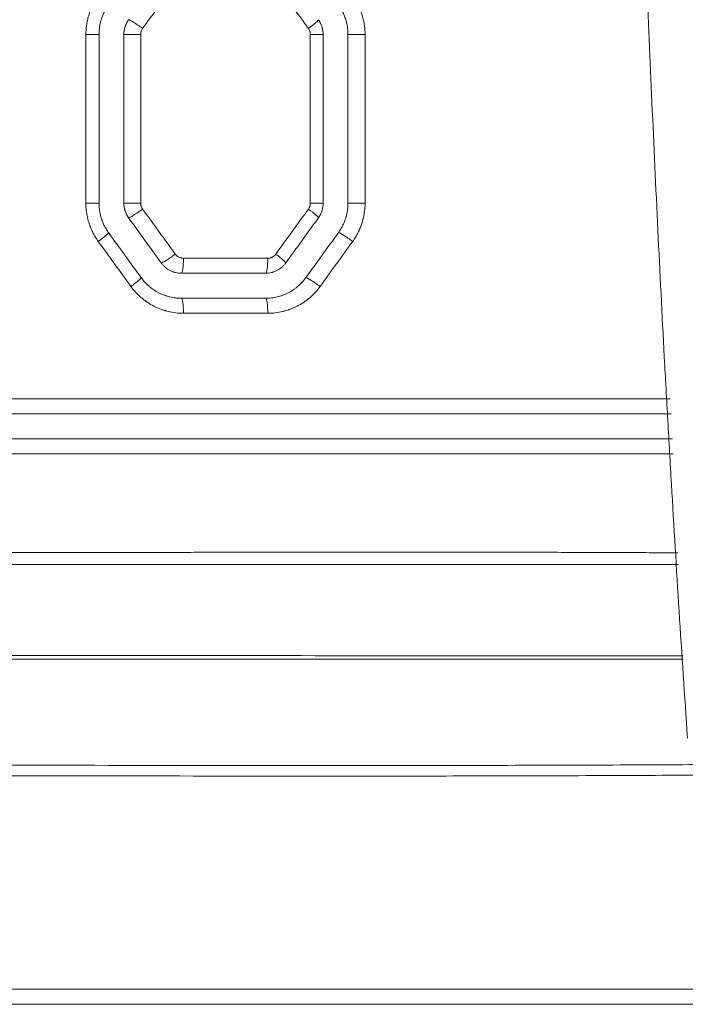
# Model space of a CAD drawing. Header units: millimetres. Extents: x 0 to 594, y 0 to 420.
# Tile 65 of 256: x 181.93 to 188.59, y 298.77 to 308.62. Entities that reach past the tile are written whole.
import ezdxf

# ---------------------------------------------------------------- set-up
doc = ezdxf.new("R2010")
doc.units = ezdxf.units.MM
doc.layers.add('1', color=7, linetype='Continuous', true_color=0xffffff)
doc.styles.add('Arial Unicode MS', font='txt')
doc.dimstyles.get("Standard").update_dxf_attribs({"dimtxt": 0.18, "dimasz": 0.18, "dimexe": 0.18, "dimexo": 0.0625, "dimgap": 0.09, "dimtad": 0, "dimtih": 1, "dimtoh": 1, "dimdec": 4, "dimzin": 0, "dimdsep": 46, "dimtxsty": 'Standard', "dimcen": 0.09, "dimadec": 0, "dimazin": 0, "dimtfac": 1, "dimtdec": 4, "dimtofl": 0, "dimtmove": 0, "dimatfit": 3, "dimfxl": 0, "dimtolj": 1, "dimtzin": 0, "dimarcsym": 0})

# ---------------------------------------------------------------- blocks, each defined once
blk = doc.blocks.new('_U7')
at = {"layer": '1', "color": 18, "lineweight": 13}
for p, q in [((142.2461, 334.5207), (158.2372, 334.5207)), ((156.2372, 334.5207), (156.2372, 246.0979)), ((142.2461, 295.1279), (158.2372, 295.1279)), ((156.2372, 246.0979), (161.2372, 246.0979))]:
    blk.add_line(p, q, dxfattribs=at)
at = {"layer": '1', "color": 18}
for points in [[(156.2372, 334.5207), (157.175, 331.0207), (155.2994, 331.0207)], [(156.2372, 295.1279), (155.2994, 298.6279), (157.175, 298.6279)]]:
    blk.add_solid(points, dxfattribs=at)
at = {"layer": '1', "color": 18, "linetype": 'Continuous', "lineweight": 13, "char_height": 2.5, "attachment_point": 7, "line_spacing_factor": 1.047437, "style": 'Arial Unicode MS'}
for s, insert in [('\\fArial Unicode MS|b0|i0;\\W1.0000;0.8', (162.8697, 244.2152)), ('\\fArial Unicode MS|b0|i0;\\W1.0000;CTRS', (169.9747, 244.2152)), ('\\fArial Unicode MS|b0|i0;\\W1.0000;FWD LIFTING POINTS ', (162.8697, 239.1709))]:
    blk.add_mtext(s, dxfattribs=dict(at, insert=insert))

msp = doc.modelspace()

# ---------------------------------------------------------------- linework, layer by layer
at = {"layer": '1', "color": 155, "linetype": 'Continuous', "lineweight": 13}
for p, q in [((182.5929, 308.4693), (182.7241, 308.4693)), ((182.5929, 306.7818), (182.5929, 308.4693)), ((183.1408, 308.4693), (182.9726, 308.4693)), ((183.1408, 308.4693), (183.1408, 306.7818)), ((184.8366, 308.4693), (184.9648, 308.4693)), ((184.8366, 306.7818), (184.8366, 308.4693)), ((185.3839, 308.4693), (185.213, 308.4693)), ((185.3839, 308.4693), (185.3839, 306.7818)), ((182.5929, 306.7818), (182.7241, 306.7818)), ((183.1408, 306.7818), (182.9726, 306.7818)), ((184.8366, 306.7818), (184.9648, 306.7818)), ((185.3839, 306.7818), (185.213, 306.7818)), ((183.5678, 306.2312), (184.4106, 306.2312)), ((184.4106, 305.6812), (183.5678, 305.6812)), ((173.2014, 304.8243), (188.4343, 304.8243)), ((188.4643, 304.2743), (173.2014, 304.2743))]:
    msp.add_line(p, q, dxfattribs=at)
at = {"layer": '1', "color": 155, "linetype": 'Continuous', "lineweight": 18}
for p, q in [((182.7241, 306.7818), (182.7241, 308.4693)), ((182.9726, 308.4693), (182.9726, 306.7818)), ((184.9648, 306.7818), (184.9648, 308.4693)), ((185.213, 308.4693), (185.213, 306.7818)), ((183.5476, 306.0812), (184.3893, 306.0812)), ((184.3893, 305.8312), (183.5476, 305.8312)), ((188.4429, 304.6743), (173.1955, 304.6743)), ((173.1955, 304.4243), (188.4555, 304.4243))]:
    msp.add_line(p, q, dxfattribs=at)
at = {"layer": '1', "color": 155, "linetype": 'Continuous', "lineweight": 13}
for centre, major_axis, ratio, start_param, end_param in [((168.8181, 325.2885), (109.7079, -150.819), 0.016638, 1.447344, 1.45016), ((183.1403, 308.5279), (0.1215, -0.0879), 0.076868, 1.464961, 3.036205), ((184.7958, 308.5281), (-0.1215, -0.0879), 0.085885, 1.688989, 3.169935), ((183.1403, 306.7233), (0.1215, 0.0879), 0.076868, 3.24698, 4.818224), ((168.7802, 289.9233), (-109.8429, -151.003), 0.016657, 1.691387, 1.694389), ((184.7958, 306.723), (-0.1215, 0.0879), 0.085885, 3.11325, 4.594196), ((182.6978, 306.3997), (-0.1215, -0.0879), 0.074469, 1.673327, 3.169909), ((185.2376, 306.3994), (0.1216, -0.0879), 0.088289, 1.449295, 3.020538), ((168.6474, 320.4282), (110.4146, -151.7839), 0.016741, 1.463088, 1.46607), ((183.4663, 306.2727), (0.1215, 0.0879), 0.07864, 3.249413, 4.820657), ((184.4699, 306.2724), (-0.1215, 0.0879), 0.084109, 3.113254, 4.596632), ((183.5476, 306.2312), (0, 0.15), 0.134116, 3.141593, 4.712389), ((184.3893, 306.2312), (0, 0.15), 0.141811, 3.141593, 4.712389), ((183.0239, 305.9491), (-0.1215, -0.0879), 0.076241, 1.675759, 3.169913), ((184.9118, 305.9488), (0.1215, -0.0879), 0.086511, 1.451731, 3.022975), ((183.5476, 305.6812), (0, -0.15), 0.134116, 1.570796, 3.141593), ((184.3893, 305.6812), (0, -0.15), 0.141811, 1.570796, 3.141593)]:
    msp.add_ellipse(centre, major_axis=major_axis, ratio=ratio, start_param=start_param, end_param=end_param, dxfattribs=at)
at = {"layer": '1', "color": 155, "linetype": 'Continuous', "lineweight": 18}
for centre, major_axis, ratio, start_param, end_param in [((168.5621, 321.1973), (110.5712, -152.2042), 0.016779, 1.459817, 1.462791), ((169.0154, 289.9542), (-109.2914, -150.4556), 0.016592, 1.690924, 1.693937), ((168.7933, 320.4922), (110.1649, -151.6493), 0.01672, 1.463195, 1.466179), ((168.3897, 288.8312), (-111.032, -152.8312), 0.016843, 1.695845, 1.698813)]:
    msp.add_ellipse(centre, major_axis=major_axis, ratio=ratio, start_param=start_param, end_param=end_param, dxfattribs=at)
for points, degree, knots in [([(188.6072, 342.1155), (188.5781, 341.6923), (188.5502, 341.2691), (188.4966, 340.4225), (188.4709, 339.9991), (188.4339, 339.3639), (188.4219, 339.1522), (188.3983, 338.7287), (188.3867, 338.5169), (188.3529, 337.8816), (188.3313, 337.458), (188.2902, 336.6108), (188.2706, 336.1871), (188.2333, 335.3398), (188.1979, 334.4924), (188.1662, 333.645), (188.1363, 332.7975), (188.1222, 332.3737), (188.0826, 331.1023), (188.0596, 330.2546), (188.0205, 328.559), (188.0043, 327.7111), (187.9784, 326.0152), (187.9688, 325.1671), (187.956, 323.4708), (187.9528, 322.6226), (187.9528, 320.926), (187.956, 320.0777), (187.9656, 318.8053), (187.9696, 318.3812), (187.9769, 317.745), (187.9795, 317.5329), (187.9851, 317.1088), (187.9881, 316.8968), (188.0043, 315.8366), (188.0205, 314.9885), (188.0597, 313.2928), (188.0826, 312.445), (188.1222, 311.1736), (188.1363, 310.7498), (188.1662, 309.9023), (188.198, 309.0549), (188.2511, 307.784), (188.2902, 306.9369), (188.3314, 306.0899), (188.3529, 305.6664), (188.3868, 305.0312), (188.3983, 304.8195), (188.4219, 304.3961), (188.4339, 304.1844), (188.4709, 303.5494), (188.4966, 303.1261), (188.5502, 302.2795), (188.5781, 301.8563), (188.6072, 301.4331)], 3, [0, 0, 0, 0, 0.03125, 0.03125, 0.0625, 0.0625, 0.078125, 0.078125, 0.09375, 0.09375, 0.125, 0.125, 0.15625, 0.15625, 0.1875, 0.21875, 0.21875, 0.25, 0.25, 0.3125, 0.3125, 0.375, 0.375, 0.4375, 0.4375, 0.5, 0.5, 0.5625, 0.5625, 0.59375, 0.59375, 0.609375, 0.609375, 0.625, 0.625, 0.6875, 0.6875, 0.75, 0.75, 0.78125, 0.78125, 0.8125, 0.84375, 0.875, 0.875, 0.90625, 0.90625, 0.921875, 0.921875, 0.9375, 0.9375, 0.96875, 0.96875, 1, 1, 1, 1]), ([(182.8191, 308.7632), (182.8114, 308.7526), (182.8041, 308.7417), (182.7905, 308.7194), (182.7779, 308.6967), (182.767, 308.6731), (182.7571, 308.649), (182.7525, 308.6367), (182.7475, 308.6211), (182.7465, 308.6179), (182.7446, 308.6116), (182.7437, 308.6084), (182.741, 308.5989), (182.7393, 308.5926), (182.7348, 308.5734), (182.7297, 308.5478), (182.7266, 308.5218), (182.7245, 308.4957), (182.724, 308.4826), (182.724, 308.4693)], 3, [0, 0, 0, 0, 0.125, 0.125, 0.25, 0.375, 0.375, 0.5, 0.5, 0.53125, 0.53125, 0.5625, 0.5625, 0.625, 0.625, 0.75, 0.875, 0.875, 1, 1, 1, 1]), ([(185.1179, 308.7632), (185.1256, 308.7526), (185.1329, 308.7417), (185.1465, 308.7194), (185.1592, 308.6966), (185.1701, 308.6728), (185.1776, 308.6547), (185.1799, 308.6486), (185.1833, 308.6393), (185.1844, 308.6362), (185.1866, 308.63), (185.1876, 308.6268), (185.1927, 308.6112), (185.1962, 308.5986), (185.2023, 308.5732), (185.2073, 308.5476), (185.2104, 308.5218), (185.2124, 308.4957), (185.213, 308.4826), (185.213, 308.4693)], 3, [0, 0, 0, 0, 0.125, 0.125, 0.25, 0.375, 0.375, 0.4375, 0.4375, 0.46875, 0.46875, 0.5, 0.5, 0.625, 0.625, 0.75, 0.875, 0.875, 1, 1, 1, 1]), ([(183.0201, 308.6163), (183.0124, 308.6056), (183.0056, 308.5945), (182.9968, 308.577), (182.994, 308.5711), (182.9903, 308.562), (182.9891, 308.5589), (182.9868, 308.5528), (182.9857, 308.5496), (182.9807, 308.534), (182.9777, 308.5213), (182.9736, 308.4956), (182.9726, 308.4826), (182.9726, 308.4693)], 3, [0, 0, 0, 0, 0.25, 0.25, 0.375, 0.375, 0.4375, 0.4375, 0.5, 0.5, 0.75, 0.75, 1, 1, 1, 1]), ([(184.9171, 308.6163), (184.9248, 308.6056), (184.9316, 308.5945), (184.9434, 308.5713), (184.9484, 308.5592), (184.9535, 308.5436), (184.9544, 308.5404), (184.9562, 308.5341), (184.957, 308.5309), (184.9593, 308.5214), (184.9606, 308.5149), (184.9637, 308.4956), (184.9647, 308.4825), (184.9647, 308.4693)], 3, [0, 0, 0, 0, 0.25, 0.25, 0.5, 0.5, 0.5625, 0.5625, 0.625, 0.625, 0.75, 0.75, 1, 1, 1, 1]), ([(182.724, 306.7818), (182.724, 306.7686), (182.7245, 306.7555), (182.7266, 306.7294), (182.7297, 306.7035), (182.7347, 306.6779), (182.7408, 306.6526), (182.7443, 306.64), (182.7493, 306.6243), (182.7504, 306.6212), (182.7525, 306.615), (182.7536, 306.6119), (182.757, 306.6026), (182.7594, 306.5965), (182.7669, 306.5783), (182.7778, 306.5546), (182.7969, 306.5204), (182.8114, 306.4986), (182.8191, 306.4879)], 3, [0, 0, 0, 0, 0.125, 0.125, 0.25, 0.375, 0.375, 0.5, 0.5, 0.53125, 0.53125, 0.5625, 0.5625, 0.625, 0.625, 0.75, 0.875, 1, 1, 1, 1]), ([(182.9726, 306.7818), (182.9726, 306.7686), (182.9736, 306.7555), (182.9767, 306.7362), (182.9779, 306.7298), (182.9802, 306.7202), (182.9811, 306.717), (182.9828, 306.7107), (182.9838, 306.7075), (182.9889, 306.6919), (182.9939, 306.6798), (183.0056, 306.6567), (183.0124, 306.6455), (183.0201, 306.6349)], 3, [0, 0, 0, 0, 0.25, 0.25, 0.375, 0.375, 0.4375, 0.4375, 0.5, 0.5, 0.75, 0.75, 1, 1, 1, 1]), ([(184.9647, 306.7818), (184.9647, 306.7686), (184.9637, 306.7556), (184.9596, 306.7299), (184.9566, 306.7172), (184.9515, 306.7015), (184.9504, 306.6984), (184.9482, 306.6922), (184.947, 306.6892), (184.9432, 306.6801), (184.9405, 306.6742), (184.9316, 306.6567), (184.9248, 306.6455), (184.9171, 306.6349)], 3, [0, 0, 0, 0, 0.25, 0.25, 0.5, 0.5, 0.5625, 0.5625, 0.625, 0.625, 0.75, 0.75, 1, 1, 1, 1]), ([(185.213, 306.7818), (185.213, 306.7686), (185.2124, 306.7555), (185.2104, 306.7293), (185.2073, 306.7034), (185.2022, 306.6777), (185.1977, 306.6586), (185.196, 306.6522), (185.1933, 306.6427), (185.1924, 306.6396), (185.1905, 306.6332), (185.1895, 306.6301), (185.1844, 306.6145), (185.1799, 306.6022), (185.17, 306.5781), (185.1591, 306.5545), (185.1464, 306.5317), (185.1329, 306.5095), (185.1256, 306.4986), (185.1179, 306.4879)], 3, [0, 0, 0, 0, 0.125, 0.125, 0.25, 0.375, 0.375, 0.4375, 0.4375, 0.46875, 0.46875, 0.5, 0.5, 0.625, 0.625, 0.75, 0.875, 0.875, 1, 1, 1, 1]), ([(183.3462, 306.1843), (183.352, 306.1762), (183.3645, 306.161), (183.3786, 306.1474), (183.388, 306.1394), (183.3899, 306.1378), (183.3937, 306.1347), (183.3957, 306.1332), (183.4015, 306.1287), (183.4055, 306.1259), (183.4177, 306.1177), (183.4261, 306.1128), (183.4434, 306.1039), (183.4524, 306.1), (183.4639, 306.0957), (183.4663, 306.0949), (183.4709, 306.0934), (183.4732, 306.0926), (183.4803, 306.0905), (183.485, 306.0892), (183.4992, 306.0858), (183.5087, 306.0841), (183.5281, 306.0818), (183.5378, 306.0812), (183.5476, 306.0812)], 3, [0, 0, 0, 0, 0.125, 0.25, 0.25, 0.28125, 0.28125, 0.3125, 0.3125, 0.375, 0.375, 0.5, 0.5, 0.625, 0.625, 0.65625, 0.65625, 0.6875, 0.6875, 0.75, 0.75, 0.875, 0.875, 1, 1, 1, 1]), ([(184.5911, 306.1843), (184.5853, 306.1762), (184.5791, 306.1687), (184.5659, 306.1543), (184.5588, 306.1475), (184.5477, 306.138), (184.542, 306.1334), (184.536, 306.129), (184.532, 306.1261), (184.53, 306.1247), (184.5197, 306.1179), (184.5113, 306.1129), (184.4939, 306.104), (184.485, 306.1001), (184.4713, 306.095), (184.4666, 306.0935), (184.4596, 306.0913), (184.4572, 306.0906), (184.4524, 306.0893), (184.45, 306.0887), (184.4381, 306.0858), (184.4284, 306.0841), (184.409, 306.0818), (184.3992, 306.0812), (184.3893, 306.0812)], 3, [0, 0, 0, 0, 0.125, 0.125, 0.25, 0.25, 0.3125, 0.34375, 0.34375, 0.375, 0.375, 0.5, 0.5, 0.625, 0.625, 0.6875, 0.6875, 0.71875, 0.71875, 0.75, 0.75, 0.875, 0.875, 1, 1, 1, 1]), ([(183.1452, 306.0373), (183.1568, 306.0212), (183.1692, 306.006), (183.1957, 305.9773), (183.2098, 305.9637), (183.232, 305.9446), (183.2434, 305.9354), (183.2553, 305.9266), (183.2633, 305.9209), (183.2674, 305.9181), (183.2878, 305.9044), (183.3047, 305.8945), (183.3393, 305.8767), (183.3571, 305.8689), (183.3845, 305.8588), (183.3937, 305.8556), (183.4078, 305.8513), (183.4125, 305.85), (183.422, 305.8474), (183.4268, 305.8462), (183.4506, 305.8404), (183.4698, 305.837), (183.5085, 305.8324), (183.528, 305.8312), (183.5476, 305.8312)], 3, [0, 0, 0, 0, 0.125, 0.125, 0.25, 0.25, 0.3125, 0.34375, 0.34375, 0.375, 0.375, 0.5, 0.5, 0.625, 0.625, 0.6875, 0.6875, 0.71875, 0.71875, 0.75, 0.75, 0.875, 0.875, 1, 1, 1, 1]), ([(184.792, 306.0373), (184.7804, 306.0213), (184.7679, 306.006), (184.7413, 305.9772), (184.7272, 305.9635), (184.7085, 305.9475), (184.7047, 305.9443), (184.697, 305.9381), (184.6931, 305.9351), (184.6814, 305.9262), (184.6734, 305.9205), (184.6491, 305.9042), (184.6323, 305.8944), (184.5976, 305.8767), (184.5797, 305.8688), (184.5567, 305.8603), (184.552, 305.8586), (184.5427, 305.8555), (184.5381, 305.854), (184.524, 305.8498), (184.5146, 305.8472), (184.4862, 305.8404), (184.4671, 305.837), (184.4285, 305.8324), (184.409, 305.8312), (184.3893, 305.8312)], 3, [0, 0, 0, 0, 0.125, 0.125, 0.25, 0.25, 0.28125, 0.28125, 0.3125, 0.3125, 0.375, 0.375, 0.5, 0.5, 0.625, 0.625, 0.65625, 0.65625, 0.6875, 0.6875, 0.75, 0.75, 0.875, 0.875, 1, 1, 1, 1]), ([(173.2009, 303.2962), (174.7172, 303.2946), (176.2323, 303.2934), (178.501, 303.2919), (179.2566, 303.2915), (180.3889, 303.291), (180.9547, 303.2907), (181.6142, 303.2905), (181.9438, 303.2904), (182.1086, 303.2903), (182.191, 303.2903), (182.2322, 303.2903), (182.2528, 303.2903), (182.263, 303.2903), (182.2682, 303.2903), (182.2706, 303.2903), (182.2716, 303.2903), (182.2719, 303.2903), (182.272, 303.2903), (182.272, 303.2903), (182.2721, 303.2903), (182.2721, 303.2903), (182.2722, 303.2903), (182.2727, 303.2903), (182.3987, 303.2903), (182.6386, 303.2902), (182.9633, 303.2903), (183.2537, 303.2905), (183.5099, 303.2908), (183.6578, 303.2911), (183.7431, 303.2913), (183.7682, 303.2913), (183.7965, 303.2914), (183.8104, 303.2914), (183.8163, 303.2915), (183.8202, 303.2915), (183.8222, 303.2915), (183.8555, 303.2916), (183.8883, 303.2917), (183.9908, 303.2919), (184.1389, 303.2922), (184.3952, 303.2924), (184.6855, 303.2926), (184.9017, 303.2926), (185.0723, 303.2926), (185.1597, 303.2925), (185.2655, 303.2925), (185.3192, 303.2925), (185.3464, 303.2925), (185.36, 303.2924), (185.3668, 303.2924), (185.3698, 303.2924), (185.3708, 303.2924), (185.371, 303.2924), (185.371, 303.2924), (185.3712, 303.2924), (185.3717, 303.2924), (185.3727, 303.2924), (185.524, 303.2924), (185.8045, 303.2922), (186.1624, 303.292), (186.4582, 303.2919), (186.6921, 303.2918), (186.8067, 303.2917), (186.8655, 303.2917), (186.8822, 303.2917), (186.8999, 303.2917), (186.9084, 303.2916), (186.9125, 303.2916), (186.9144, 303.2916), (186.9152, 303.2916), (186.9154, 303.2916), (186.9155, 303.2916), (186.9156, 303.2916), (186.9156, 303.2916), (186.9156, 303.2916), (186.9157, 303.2916), (186.9157, 303.2916), (186.9165, 303.2916), (186.9708, 303.2916), (187.1303, 303.2915), (187.3869, 303.291), (187.5838, 303.2903), (187.7282, 303.2897), (187.7878, 303.2895), (187.8524, 303.2892), (187.8699, 303.2891), (187.8816, 303.289), (187.8874, 303.289), (187.9165, 303.2888), (188.0314, 303.2883), (188.1399, 303.2879), (188.264, 303.2876), (188.3245, 303.2875), (188.3925, 303.2874), (188.4258, 303.2874), (188.4422, 303.2874), (188.4504, 303.2873), (188.4542, 303.2873), (188.4558, 303.2873), (188.4563, 303.2873), (188.4565, 303.2873), (188.4565, 303.2873), (188.4566, 303.2873), (188.4566, 303.2873), (188.4568, 303.2873), (188.458, 303.2873), (188.4756, 303.2873), (188.4929, 303.2873), (188.509, 303.2873)], 3, [0, 0, 0, 0, 0.295645, 0.295645, 0.443467, 0.443467, 0.517378, 0.554334, 0.572812, 0.582051, 0.58667, 0.58898, 0.590135, 0.590712, 0.591001, 0.591145, 0.591181, 0.591199, 0.591204, 0.591204, 0.591206, 0.591206, 0.591208, 0.591217, 0.59129, 0.609767, 0.628245, 0.646723, 0.665201, 0.683679, 0.683679, 0.688298, 0.690608, 0.691763, 0.69234, 0.69234, 0.692917, 0.692917, 0.702156, 0.702156, 0.720634, 0.739112, 0.75759, 0.776068, 0.776068, 0.785306, 0.789926, 0.792236, 0.79339, 0.793968, 0.794257, 0.794401, 0.79441, 0.79441, 0.794419, 0.794419, 0.794437, 0.794473, 0.794545, 0.813023, 0.831501, 0.849979, 0.868457, 0.886934, 0.886934, 0.891554, 0.893864, 0.895018, 0.895596, 0.895885, 0.895957, 0.895993, 0.896011, 0.89602, 0.896024, 0.896024, 0.896027, 0.896027, 0.896029, 0.896173, 0.905412, 0.92389, 0.942368, 0.942368, 0.951607, 0.953916, 0.955071, 0.955071, 0.956226, 0.956226, 0.960846, 0.979323, 0.979323, 0.988562, 0.993182, 0.995491, 0.996646, 0.997224, 0.997512, 0.997585, 0.997621, 0.99763, 0.99763, 0.997634, 0.997634, 0.997639, 0.997657, 0.997801, 1, 1, 1, 1]), ([(188.5149, 303.1705), (188.5054, 303.1705), (188.4682, 303.1705), (188.4023, 303.1705), (188.3157, 303.1705), (188.2255, 303.1705), (188.1316, 303.1705), (188.034, 303.1705), (187.9327, 303.1705), (187.8276, 303.1704), (187.7189, 303.1704), (187.6064, 303.1704), (187.4903, 303.1704), (187.3704, 303.1704), (187.2468, 303.1703), (187.1195, 303.1703), (186.9884, 303.1703), (186.8537, 303.1702), (186.7152, 303.1702), (186.573, 303.1702), (186.427, 303.1701), (186.2773, 303.1701), (186.1239, 303.1701), (185.9668, 303.17), (185.8059, 303.17), (185.6412, 303.1699), (185.4728, 303.1699), (185.3007, 303.1698), (185.1248, 303.1698), (184.9451, 303.1697), (184.7617, 303.1696), (184.5746, 303.1696), (184.3837, 303.1695), (184.189, 303.1695), (183.9905, 303.1694), (183.7883, 303.1693), (183.5823, 303.1692), (183.3726, 303.1692), (183.159, 303.1691), (182.9417, 303.169), (182.7207, 303.1689), (182.4958, 303.1689), (182.3218, 303.1688), (182.1999, 303.1687), (182.1315, 303.1687), (182.063, 303.1687), (181.9945, 303.1687), (181.926, 303.1686), (181.8575, 303.1686), (181.789, 303.1686), (181.7205, 303.1686), (181.652, 303.1685), (181.5835, 303.1685), (181.515, 303.1685), (181.4465, 303.1684), (181.378, 303.1684), (181.3094, 303.1684), (181.2409, 303.1683), (181.1724, 303.1683), (181.1038, 303.1683), (181.0353, 303.1682), (180.9667, 303.1682), (180.8981, 303.1682), (180.8296, 303.1681), (180.761, 303.1681), (180.6924, 303.1681), (180.6239, 303.168), (180.5553, 303.168), (180.4867, 303.1679), (180.4181, 303.1679), (180.3495, 303.1679), (180.2809, 303.1678), (180.2123, 303.1678), (180.1437, 303.1677), (180.0751, 303.1677), (180.0065, 303.1676), (179.9378, 303.1676), (179.8692, 303.1676), (179.8006, 303.1675), (179.732, 303.1675), (179.6633, 303.1674), (179.5947, 303.1674), (179.526, 303.1673), (179.4574, 303.1673), (179.3887, 303.1672), (179.3201, 303.1672), (179.2514, 303.1671), (179.1827, 303.1671), (179.1141, 303.167), (179.0454, 303.167), (178.9767, 303.1669), (178.908, 303.1669), (178.8394, 303.1668), (178.7707, 303.1668), (178.702, 303.1667), (178.6333, 303.1667), (178.5646, 303.1666), (178.4959, 303.1666), (178.4272, 303.1665), (178.3585, 303.1665), (178.2898, 303.1664), (178.2211, 303.1663), (178.1524, 303.1663), (178.0836, 303.1662), (178.0149, 303.1662), (177.9462, 303.1661), (177.8775, 303.1661), (177.8087, 303.166), (177.74, 303.1659), (177.6713, 303.1659), (177.6025, 303.1658), (177.5338, 303.1657), (177.465, 303.1657), (177.3963, 303.1656), (177.3275, 303.1656), (177.2588, 303.1655), (177.19, 303.1654), (177.1213, 303.1654), (177.0525, 303.1653), (176.9838, 303.1652), (176.915, 303.1652), (176.8462, 303.1651), (176.7775, 303.165), (176.7087, 303.165), (176.6399, 303.1649), (176.5711, 303.1648), (176.5024, 303.1647), (176.4336, 303.1647), (176.3648, 303.1646), (176.296, 303.1645), (176.2272, 303.1645), (176.1584, 303.1644), (176.0896, 303.1643), (176.0209, 303.1642), (175.9521, 303.1642), (175.8833, 303.1641), (175.8145, 303.164), (175.7457, 303.1639), (175.6769, 303.1639), (175.6081, 303.1638), (175.5393, 303.1637), (175.4705, 303.1636), (175.4017, 303.1635), (175.3328, 303.1635), (175.264, 303.1634), (175.1952, 303.1633), (175.1264, 303.1632), (175.0576, 303.1631), (174.9888, 303.1631), (174.92, 303.163), (174.8512, 303.1629), (174.7823, 303.1628), (174.7135, 303.1627), (174.6447, 303.1626), (174.5759, 303.1626), (174.5071, 303.1625), (174.4382, 303.1624), (174.3694, 303.1623), (174.3006, 303.1622), (174.2318, 303.1621), (174.1629, 303.162), (174.0941, 303.1619), (174.0253, 303.1619), (173.9564, 303.1618), (173.8876, 303.1617), (173.8188, 303.1616), (173.75, 303.1615), (173.6811, 303.1614), (173.6123, 303.1613), (173.5435, 303.1612), (173.4746, 303.1611), (173.4058, 303.161), (173.337, 303.1609), (173.2681, 303.1608), (173.2223, 303.1608), (173.1993, 303.1607)], 3, [0, 0, 0, 0, 0.001887, 0.007345, 0.013047, 0.018991, 0.025178, 0.031608, 0.038281, 0.045197, 0.052356, 0.059758, 0.067402, 0.07529, 0.083421, 0.091795, 0.100412, 0.109272, 0.118375, 0.127721, 0.13731, 0.147143, 0.157218, 0.167537, 0.178099, 0.188904, 0.199953, 0.211244, 0.222779, 0.234557, 0.246579, 0.258844, 0.271351, 0.284103, 0.297097, 0.310335, 0.323816, 0.33754, 0.351508, 0.365719, 0.380173, 0.39487, 0.40981, 0.414283, 0.418756, 0.423229, 0.427702, 0.432175, 0.436648, 0.441121, 0.445594, 0.450067, 0.454539, 0.459012, 0.463485, 0.467958, 0.472431, 0.476904, 0.481377, 0.48585, 0.490323, 0.494796, 0.499269, 0.503742, 0.508215, 0.512688, 0.517161, 0.521634, 0.526106, 0.530579, 0.535052, 0.539525, 0.543998, 0.548471, 0.552943, 0.557416, 0.561889, 0.566362, 0.570835, 0.575307, 0.57978, 0.584253, 0.588725, 0.593198, 0.59767, 0.602143, 0.606616, 0.611088, 0.615561, 0.620033, 0.624506, 0.628978, 0.63345, 0.637923, 0.642395, 0.646867, 0.65134, 0.655812, 0.660284, 0.664756, 0.669228, 0.6737, 0.678172, 0.682644, 0.687116, 0.691588, 0.69606, 0.700532, 0.705004, 0.709475, 0.713947, 0.718419, 0.72289, 0.727362, 0.731833, 0.736305, 0.740776, 0.745247, 0.749719, 0.75419, 0.758661, 0.763132, 0.767603, 0.772074, 0.776545, 0.781016, 0.785487, 0.789958, 0.794428, 0.798899, 0.80337, 0.80784, 0.812311, 0.816781, 0.821251, 0.825722, 0.830192, 0.834662, 0.839132, 0.843602, 0.848072, 0.852542, 0.857011, 0.861481, 0.865951, 0.87042, 0.87489, 0.879359, 0.883828, 0.888298, 0.892767, 0.897236, 0.901705, 0.906174, 0.910642, 0.915111, 0.91958, 0.924048, 0.928517, 0.932985, 0.937454, 0.941922, 0.94639, 0.950858, 0.955326, 0.959794, 0.964261, 0.968729, 0.973197, 0.977664, 0.982132, 0.986599, 0.991066, 0.995533, 1, 1, 1, 1]), ([(188.5652, 302.2243), (188.3511, 302.2243), (187.866, 302.2243), (187.3245, 302.2243), (186.7814, 302.2243), (186.7742, 302.2243), (186.7671, 302.2243), (186.7599, 302.2243), (186.7528, 302.2243), (186.7456, 302.2243), (186.7385, 302.2243), (186.7313, 302.2243), (186.7125, 302.2243), (186.7008, 302.2243), (186.6891, 302.2243), (186.6774, 302.2243), (186.6657, 302.2243), (186.6541, 302.2243), (186.6424, 302.2243), (186.6307, 302.2243), (186.0947, 302.2243), (185.5568, 302.2243), (185.0185, 302.2243), (184.4791, 302.2243), (183.9401, 302.2243), (183.4001, 302.2243), (182.8596, 302.2243), (182.3181, 302.2243), (182.3063, 302.2243), (182.2946, 302.2243), (182.2828, 302.2243), (182.271, 302.2243), (182.2593, 302.2243), (182.2475, 302.2243), (182.2358, 302.2243), (182.2123, 302.2243), (182.2005, 302.2243), (182.1888, 302.2243), (182.177, 302.2243), (182.1653, 302.2243), (182.1535, 302.2243), (182.1417, 302.2243), (182.13, 302.2243), (181.5904, 302.2243), (181.0494, 302.2243), (180.508, 302.2243), (179.9658, 302.2243), (179.424, 302.2243), (178.8814, 302.2243), (178.3386, 302.2243), (177.7951, 302.2243), (177.7833, 302.2243), (177.7715, 302.2243), (177.7597, 302.2243), (177.7479, 302.2243), (177.7361, 302.2243), (177.7243, 302.2243), (177.7125, 302.2243), (177.6934, 302.2243), (177.6862, 302.2243), (177.679, 302.2243), (177.6718, 302.2243), (177.6646, 302.2243), (177.6573, 302.2243), (177.6501, 302.2243), (177.6429, 302.2243), (177.0962, 302.2243), (176.5485, 302.2243), (176.0005, 302.2243), (175.4522, 302.2243), (174.9038, 302.2243), (174.3552, 302.2243), (173.8066, 302.2243), (173.2579, 302.2243), (173.2461, 302.2243), (173.2343, 302.2243), (173.2224, 302.2243), (173.2106, 302.2243), (173.1988, 302.2243), (173.187, 302.2243), (173.1751, 302.2243), (173.1633, 302.2243)], 2, [0, 0, 0, 0.028089, 0.063509, 0.098925, 0.116866, 0.117333, 0.117801, 0.118269, 0.118736, 0.119204, 0.119671, 0.120373, 0.121518, 0.122282, 0.123046, 0.123809, 0.124573, 0.125336, 0.1261, 0.144042, 0.179166, 0.214294, 0.249421, 0.284548, 0.319676, 0.354804, 0.389928, 0.407871, 0.408634, 0.409398, 0.410162, 0.410925, 0.411689, 0.412452, 0.413598, 0.414743, 0.415507, 0.41627, 0.417034, 0.417798, 0.418561, 0.419325, 0.437267, 0.47239, 0.507517, 0.542643, 0.577769, 0.612895, 0.648021, 0.683143, 0.701083, 0.701847, 0.702611, 0.703374, 0.704138, 0.704901, 0.705665, 0.70681, 0.707511, 0.707978, 0.708445, 0.708912, 0.709379, 0.709846, 0.710313, 0.728253, 0.763671, 0.799092, 0.834511, 0.86993, 0.905348, 0.940765, 0.976183, 0.994274, 0.995037, 0.995801, 0.996564, 0.997328, 0.998091, 0.998855, 1, 1, 1]), ([(173.168, 302.2642), (174.6787, 302.2634), (176.9444, 302.2622), (179.2054, 302.261), (180.7112, 302.2602), (181.4634, 302.2598), (183.7167, 302.2586), (185.8375, 302.2575), (187.9463, 302.2563), (188.5643, 302.256)], 3, [0, 0, 0, 0, 0.292767, 0.43915, 0.43915, 0.585534, 0.585534, 0.8783, 1, 1, 1, 1]), ([(191.1794, 298.7743), (190.9933, 298.7743), (190.8072, 298.7743), (190.435, 298.7743), (189.8765, 298.7743), (189.3178, 298.7743), (188.1999, 298.7743), (187.4542, 298.7743), (185.9616, 298.7743), (185.2148, 298.7743), (183.7202, 298.7743), (182.9723, 298.7743), (181.4757, 298.7743), (180.7268, 298.7743), (179.2282, 298.7743), (177.7284, 298.7743), (175.4758, 298.7743), (173.9721, 298.7743), (173.2197, 298.7743)], 3, [0, 0, 0, 0, 0.03125, 0.03125, 0.0625, 0.125, 0.125, 0.25, 0.25, 0.375, 0.375, 0.5, 0.5, 0.625, 0.625, 0.75, 0.875, 1, 1, 1, 1])]:
    msp.add_open_spline(points, degree=degree, knots=knots, dxfattribs=at)
at = {"layer": '1', "color": 155, "linetype": 'Continuous', "lineweight": 13}
for points in [[(183.4657, 308.9501), (183.3638, 308.8093), (183.2618, 308.6686), (183.1598, 308.5279)], [(183.1598, 306.7233), (183.2687, 306.5731), (183.3775, 306.4229), (183.4863, 306.2727)], [(185.2601, 306.3994), (185.1513, 306.2492), (185.0426, 306.099), (184.9338, 305.9488)]]:
    msp.add_open_spline(points, degree=3, dxfattribs=at)
for points, knots in [([(182.5929, 308.4693), (182.5929, 308.4865), (182.5936, 308.5036), (182.5963, 308.5375), (182.6003, 308.5713), (182.6069, 308.6047), (182.6128, 308.6295), (182.615, 308.6378), (182.6185, 308.6501), (182.6197, 308.6543), (182.6222, 308.6625), (182.6235, 308.6666), (182.6301, 308.6869), (182.6359, 308.7028), (182.6489, 308.7342), (182.6631, 308.7649), (182.6796, 308.7944), (182.6972, 308.8234), (182.7067, 308.8375), (182.7167, 308.8514)], [0, 0, 0, 0, 0.125, 0.125, 0.25, 0.375, 0.375, 0.4375, 0.4375, 0.46875, 0.46875, 0.5, 0.5, 0.625, 0.625, 0.75, 0.875, 0.875, 1, 1, 1, 1]), ([(185.2601, 308.8518), (185.2701, 308.8379), (185.2796, 308.8237), (185.2973, 308.7947), (185.3138, 308.7651), (185.328, 308.7342), (185.3378, 308.7105), (185.3409, 308.7025), (185.3453, 308.6905), (185.3468, 308.6864), (185.3495, 308.6783), (185.3509, 308.6743), (185.3575, 308.6539), (185.3621, 308.6375), (185.3699, 308.6045), (185.3765, 308.5713), (185.3805, 308.5376), (185.3825, 308.5121), (185.3833, 308.4994), (185.3837, 308.4865), (185.3838, 308.4779), (185.3839, 308.4736), (185.3839, 308.4693)], [0, 0, 0, 0, 0.125, 0.125, 0.25, 0.375, 0.375, 0.4375, 0.4375, 0.46875, 0.46875, 0.5, 0.5, 0.625, 0.625, 0.75, 0.875, 0.875, 0.9375, 0.96875, 0.96875, 1, 1, 1, 1]), ([(183.1598, 308.5279), (183.1568, 308.5236), (183.1513, 308.5147), (183.1474, 308.5052), (183.1453, 308.4989), (183.1449, 308.4977), (183.1442, 308.4951), (183.1439, 308.4939), (183.143, 308.4901), (183.1425, 308.4875), (183.1413, 308.4798), (183.1408, 308.4746), (183.1408, 308.4693)], [0, 0, 0, 0, 0.25, 0.5, 0.5, 0.5625, 0.5625, 0.625, 0.625, 0.75, 0.75, 1, 1, 1, 1]), ([(184.8366, 308.4693), (184.8366, 308.4746), (184.8362, 308.4799), (184.835, 308.4876), (184.8342, 308.4914), (184.8332, 308.4953), (184.8325, 308.4978), (184.8322, 308.4991), (184.8301, 308.5053), (184.8261, 308.515), (184.8207, 308.5239), (184.8176, 308.5281)], [0, 0, 0, 0, 0.25, 0.25, 0.375, 0.4375, 0.4375, 0.5, 0.5, 0.75, 1, 1, 1, 1]), ([(182.7167, 306.3997), (182.7067, 306.4136), (182.6972, 306.4278), (182.6795, 306.4568), (182.663, 306.4864), (182.6488, 306.5173), (182.639, 306.5409), (182.6359, 306.5489), (182.6315, 306.5609), (182.63, 306.5649), (182.6272, 306.573), (182.6259, 306.5771), (182.6193, 306.5974), (182.6147, 306.6138), (182.6068, 306.6468), (182.6002, 306.68), (182.5962, 306.7137), (182.5936, 306.7476), (182.5929, 306.7646), (182.5929, 306.7818)], [0, 0, 0, 0, 0.125, 0.125, 0.25, 0.375, 0.375, 0.4375, 0.4375, 0.46875, 0.46875, 0.5, 0.5, 0.625, 0.625, 0.75, 0.875, 0.875, 1, 1, 1, 1]), ([(183.1408, 306.7818), (183.1408, 306.7765), (183.1413, 306.7713), (183.1425, 306.7636), (183.143, 306.7611), (183.1439, 306.7572), (183.1443, 306.756), (183.145, 306.7534), (183.1453, 306.7522), (183.1474, 306.746), (183.1493, 306.7412), (183.1529, 306.7343), (183.1548, 306.7309), (183.1569, 306.7276), (183.1583, 306.7254), (183.1591, 306.7243), (183.1598, 306.7233)], [0, 0, 0, 0, 0.25, 0.25, 0.375, 0.375, 0.4375, 0.4375, 0.5, 0.5, 0.75, 0.75, 0.875, 0.9375, 0.9375, 1, 1, 1, 1]), ([(184.8176, 306.723), (184.8207, 306.7273), (184.8234, 306.7318), (184.827, 306.7387), (184.8286, 306.7423), (184.83, 306.746), (184.8309, 306.7484), (184.8314, 306.7497), (184.8334, 306.7559), (184.8346, 306.761), (184.8362, 306.7713), (184.8366, 306.7765), (184.8366, 306.7818)], [0, 0, 0, 0, 0.25, 0.25, 0.375, 0.4375, 0.4375, 0.5, 0.5, 0.75, 0.75, 1, 1, 1, 1]), ([(185.3839, 306.7818), (185.3839, 306.7646), (185.3832, 306.7475), (185.3805, 306.7135), (185.3765, 306.6798), (185.3699, 306.6464), (185.364, 306.6215), (185.3607, 306.6091), (185.3571, 306.5968), (185.3546, 306.5886), (185.3534, 306.5845), (185.3468, 306.5641), (185.3409, 306.5481), (185.3279, 306.5167), (185.3137, 306.486), (185.2972, 306.4564), (185.2796, 306.4274), (185.2701, 306.4132), (185.2601, 306.3994)], [0, 0, 0, 0, 0.125, 0.125, 0.25, 0.375, 0.375, 0.4375, 0.46875, 0.46875, 0.5, 0.5, 0.625, 0.625, 0.75, 0.875, 0.875, 1, 1, 1, 1]), ([(183.4863, 306.2727), (183.4886, 306.2695), (183.4937, 306.2633), (183.4994, 306.2578), (183.5032, 306.2546), (183.504, 306.2539), (183.5055, 306.2527), (183.5079, 306.2509), (183.5103, 306.2491), (183.5152, 306.2459), (183.522, 306.2419), (183.5293, 306.2387), (183.5368, 306.236), (183.5405, 306.2349), (183.5482, 306.233), (183.552, 306.2324), (183.5598, 306.2314), (183.5638, 306.2312), (183.5678, 306.2312)], [0, 0, 0, 0, 0.125, 0.25, 0.25, 0.28125, 0.28125, 0.3125, 0.375, 0.375, 0.5, 0.625, 0.625, 0.75, 0.75, 0.875, 0.875, 1, 1, 1, 1]), ([(184.4106, 306.2312), (184.4145, 306.2312), (184.4223, 306.2317), (184.43, 306.233), (184.4358, 306.2344), (184.4377, 306.2349), (184.4414, 306.2361), (184.4433, 306.2367), (184.4488, 306.2388), (184.4523, 306.2403), (184.4593, 306.2439), (184.4627, 306.2458), (184.4668, 306.2486), (184.4676, 306.2491), (184.4692, 306.2503), (184.4716, 306.252), (184.4738, 306.2539), (184.4783, 306.2577), (184.4811, 306.2604), (184.4864, 306.2662), (184.4889, 306.2692), (184.4912, 306.2724)], [0, 0, 0, 0, 0.125, 0.25, 0.25, 0.3125, 0.3125, 0.375, 0.375, 0.5, 0.5, 0.625, 0.625, 0.65625, 0.65625, 0.6875, 0.75, 0.75, 0.875, 0.875, 1, 1, 1, 1]), ([(183.5678, 305.6812), (183.5421, 305.6812), (183.5167, 305.6827), (183.4662, 305.6887), (183.4412, 305.6932), (183.4102, 305.7007), (183.404, 305.7023), (183.3947, 305.7048), (183.3916, 305.7057), (183.3855, 305.7074), (183.3824, 305.7083), (183.3671, 305.713), (183.3551, 305.7171), (183.3193, 305.7303), (183.2962, 305.7405), (183.251, 305.7635), (183.2291, 305.7764), (183.2051, 305.7924), (183.2025, 305.7942), (183.1972, 305.7979), (183.1945, 305.7997), (183.1867, 305.8053), (183.1816, 305.8091), (183.1663, 305.8207), (183.1564, 305.8287), (183.1274, 305.8535), (183.1091, 305.8711), (183.0746, 305.9085), (183.0584, 305.9283), (183.0433, 305.9491)], [0, 0, 0, 0, 0.125, 0.125, 0.25, 0.25, 0.28125, 0.28125, 0.296875, 0.296875, 0.3125, 0.3125, 0.375, 0.375, 0.5, 0.5, 0.625, 0.625, 0.640625, 0.640625, 0.65625, 0.65625, 0.6875, 0.6875, 0.75, 0.75, 0.875, 0.875, 1, 1, 1, 1]), ([(184.9338, 305.9488), (184.9187, 305.9279), (184.9025, 305.9082), (184.8679, 305.8707), (184.8496, 305.853), (184.8277, 305.8343), (184.8252, 305.8322), (184.8203, 305.8281), (184.8178, 305.8261), (184.8103, 305.82), (184.8053, 305.8161), (184.79, 305.8045), (184.7797, 305.7971), (184.748, 305.776), (184.7262, 305.7632), (184.6812, 305.7402), (184.658, 305.73), (184.631, 305.7201), (184.628, 305.719), (184.622, 305.7169), (184.6129, 305.7137), (184.6038, 305.7108), (184.5856, 305.7053), (184.5733, 305.702), (184.5365, 305.6931), (184.5116, 305.6887), (184.4615, 305.6827), (184.4362, 305.6812), (184.4106, 305.6812)], [0, 0, 0, 0, 0.125, 0.125, 0.25, 0.25, 0.265625, 0.265625, 0.28125, 0.28125, 0.3125, 0.3125, 0.375, 0.375, 0.5, 0.5, 0.625, 0.625, 0.640625, 0.640625, 0.65625, 0.6875, 0.6875, 0.75, 0.75, 0.875, 0.875, 1, 1, 1, 1]), ([(173.224, 301.1828), (173.2358, 301.1828), (173.2476, 301.1828), (173.2712, 301.1828), (173.3066, 301.1828), (173.3892, 301.1828), (173.46, 301.1827), (173.6015, 301.1827), (173.6959, 301.1827), (173.979, 301.1825), (174.1677, 301.1824), (174.7336, 301.1818), (175.1108, 301.1813), (176.2418, 301.1792), (176.9953, 301.1773), (178.1247, 301.1741), (178.501, 301.173), (179.0653, 301.1713), (179.3474, 301.1705), (179.6294, 301.1696), (179.8174, 301.1691), (179.9114, 301.1688), (180.7572, 301.1663), (181.508, 301.1643), (183.0075, 301.1611), (183.7562, 301.1599), (184.8777, 301.1594), (185.2513, 301.1594), (185.998, 301.1599), (186.371, 301.1605), (187.1167, 301.1622), (187.4891, 301.1634), (188.2333, 301.1664), (188.605, 301.1683), (189.3478, 301.1725), (189.7188, 301.1749), (190.2747, 301.1789), (190.46, 301.1802), (190.8303, 301.183), (191.0153, 301.1844), (191.2003, 301.1858)], [0, 0, 0, 0, 0.001953, 0.001953, 0.003906, 0.007813, 0.015625, 0.015625, 0.03125, 0.03125, 0.0625, 0.0625, 0.125, 0.125, 0.25, 0.25, 0.3125, 0.3125, 0.34375, 0.359375, 0.359375, 0.375, 0.375, 0.5, 0.5, 0.625, 0.625, 0.6875, 0.6875, 0.75, 0.75, 0.8125, 0.8125, 0.875, 0.875, 0.9375, 0.9375, 0.96875, 0.96875, 1, 1, 1, 1]), ([(191.2099, 301.0805), (191.0248, 301.079), (190.8397, 301.0776), (190.4692, 301.0748), (190.2839, 301.0734), (189.7277, 301.0695), (189.3565, 301.0671), (188.6135, 301.0628), (188.2416, 301.061), (187.497, 301.058), (187.1244, 301.0568), (186.3785, 301.0551), (186.0052, 301.0545), (185.2582, 301.054), (184.8845, 301.054), (183.7624, 301.0545), (183.0134, 301.0557), (181.5132, 301.0589), (180.7621, 301.0609), (179.9159, 301.0634), (179.8219, 301.0637), (179.6338, 301.0642), (179.3517, 301.0651), (179.0694, 301.0659), (178.5049, 301.0676), (178.1284, 301.0687), (176.9985, 301.0719), (176.2447, 301.0738), (175.1131, 301.0759), (174.7358, 301.0764), (174.1696, 301.077), (173.9809, 301.0771), (173.6977, 301.0773), (173.6033, 301.0773), (173.4617, 301.0773), (173.3908, 301.0774), (173.3082, 301.0774), (173.2728, 301.0774), (173.2492, 301.0774), (173.2374, 301.0774), (173.2256, 301.0774)], [0, 0, 0, 0, 0.03125, 0.03125, 0.0625, 0.0625, 0.125, 0.125, 0.1875, 0.1875, 0.25, 0.25, 0.3125, 0.3125, 0.375, 0.375, 0.5, 0.5, 0.625, 0.625, 0.640625, 0.640625, 0.65625, 0.6875, 0.6875, 0.75, 0.75, 0.875, 0.875, 0.9375, 0.9375, 0.96875, 0.96875, 0.984375, 0.984375, 0.992187, 0.996094, 0.998047, 0.998047, 1, 1, 1, 1]), ([(173.2256, 298.9243), (173.981, 298.9243), (174.7359, 298.9243), (175.8675, 298.9243), (176.2446, 298.9243), (176.8101, 298.9243), (176.9986, 298.9243), (177.3755, 298.9243), (177.5639, 298.9243), (178.5057, 298.9243), (179.2584, 298.9243), (180.3862, 298.9243), (180.762, 298.9243), (181.3253, 298.9243), (181.513, 298.9243), (181.8884, 298.9243), (182.0761, 298.9243), (183.0139, 298.9243), (183.7631, 298.9243), (184.8852, 298.9243), (185.259, 298.9243), (185.8192, 298.9243), (186.0992, 298.9243), (186.3791, 298.9243), (186.5656, 298.9243), (186.6589, 298.9243), (187.4979, 298.9243), (188.2423, 298.9243), (189.3568, 298.9243), (189.7279, 298.9243), (190.284, 298.9243), (190.4693, 298.9243), (190.8398, 298.9243), (191.0249, 298.9243), (191.2099, 298.9243)], [0, 0, 0, 0, 0.125, 0.125, 0.1875, 0.1875, 0.21875, 0.21875, 0.25, 0.25, 0.375, 0.375, 0.4375, 0.4375, 0.46875, 0.46875, 0.5, 0.5, 0.625, 0.625, 0.6875, 0.6875, 0.71875, 0.734375, 0.734375, 0.75, 0.75, 0.875, 0.875, 0.9375, 0.9375, 0.96875, 0.96875, 1, 1, 1, 1])]:
    msp.add_open_spline(points, degree=3, knots=knots, dxfattribs=at)

# ---------------------------------------------------------------- dimensions: what is measured, and where the dimension line sits
at = {"layer": '1', "color": 18, "linetype": 'Continuous', "lineweight": 13}
dim = msp.add_linear_dim(base=(156.2372, 295.1279), p1=(142.2461, 334.5207), p2=(142.2461, 295.1279), angle=90, text=' <> \\fArial Unicode MS|b0|i0;\\C18;{\\H1.00x;\\fArial Unicode MS|b0|i0;CTRS\\fArial Unicode MS|b0|i0;}\\C18;\\P\\fArial Unicode MS|b0|i0;\\C18;{\\H1.00x;\\fArial Unicode MS|b0|i0;FWD LIFTING POINTS \\fArial Unicode MS|b0|i0;}\\C18;', dimstyle='Standard', override={"dimtxt": 2.5, "dimasz": 3.5, "dimexe": 2, "dimexo": 0, "dimgap": 1.5, "dimtih": 1, "dimtoh": 1, "dimdec": 1, "dimlfac": 0.02, "dimzin": 8, "dimdsep": 46, "dimlunit": 2, "dimtxsty": 'Arial Unicode MS', "dimsah": 1, "dimse1": 0, "dimse2": 0, "dimsd1": 0, "dimsd2": 0, "dimclrd": 18, "dimclre": 18, "dimclrt": 18, "dimtol": 0, "dimtm": -0.1, "dimtfac": 1.4, "dimtdec": 2, "dimtofl": 1, "dimtmove": 1, "dimtzin": 8, "dimlwd": 13, "dimlwe": 13}, dxfattribs=at)
dim.commit()
dim.dimension.update_dxf_attribs({"geometry": '_U7', "text_midpoint": (181.2385, 243.592), "dimtype": 160})

doc.saveas('drawing.dxf')
